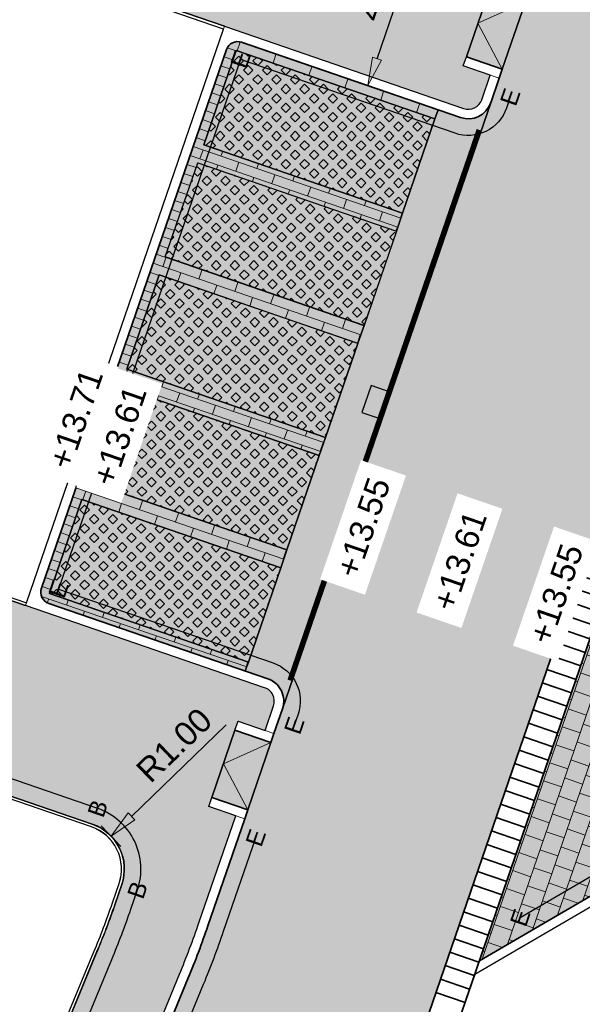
# Model space of a CAD drawing. Header units: metres. Extents: x 131295 to 132236, y 397710 to 398702.
# Tile 91 of 127: x 131616 to 131628, y 398319 to 398340. Entities that reach past the tile are written whole.
import ezdxf
from ezdxf.enums import TextEntityAlignment as Align

# ---------------------------------------------------------------- set-up
doc = ezdxf.new("R2010")
doc.units = ezdxf.units.M
doc.linetypes.add('AL-MATERIAALS', pattern=[2, 1, -1])
doc.linetypes.add('MA-1-3', pattern=[4, 1, -3])
doc.layers.get('Defpoints').update_dxf_attribs({"color": 128})
for name, color, linetype, lineweight, true_color in [('N-GR-arcering gras', 7, 'Continuous', 5, 0xecffb3), ("N-VH-arcering 'MAT' kleur 1 (heiderood)", 7, 'Continuous', 18, 0xd98c8c), ("N-VH-arcering 'MAT' kleur 5 (roodbruin)", 7, 'Continuous', 18, 0xc5a6a0)]:
    doc.layers.add(name, color=color, linetype=linetype, lineweight=lineweight, true_color=true_color)
for name, color, linetype, lineweight in [('N-IE-markering 1 - 3 streep 0.10', 255, 'MA-1-3', 18), ('N-KO-inritband 650x300x200 mm', 110, 'Continuous', 35), ('N-KO-inritperronband 180-200x250mm', 3, 'Continuous', 35), ('N-KO-opsluitband 60x200mm', 2, 'Continuous', 25), ('N-KO-opsluitband achterkant', 8, 'Continuous', 5), ('N-KO-tekst banden', 1, 'Continuous', 18), ('N-KO-trottoirband 180-200x250mm', 3, 'Continuous', 35), ('N-KO-trottoirband achterkant', 8, 'Continuous', 5), ('N-RI-straatkolk', 7, 'Continuous', 25), ('N-VH-afschotrichting', 250, 'Continuous', 18), ("N-VH-arcering 'MAT' grijs 254", 254, 'Continuous', 18), ('N-VH-arcering betontegels halfsteensverband', 8, 'Continuous', 5), ('N-VH-arcering grasbetontegels', 8, 'Continuous', 5), ('N-VH-arcering SBS WF halfsteensverband', 8, 'Continuous', 5), ('X-AL-maatvoering', 1, 'Continuous', 18), ('X-AL-materiaalscheiding', 1, 'AL-MATERIAALS', 18), ('X-AL-planhoogte', 190, 'Continuous', 25)]:
    doc.layers.add(name, color=color, linetype=linetype, lineweight=lineweight)
doc.layers.add('X-AL-contourlijnen', color=30, linetype='Continuous', plot=False)
doc.layers.add('X-AL-hulplijn bandenlijnnummers', color=30, linetype='Continuous', plot=False)
doc.styles.add('CS Annotative', font='arial.ttf')
doc.dimstyles.new('CS Annotative', dxfattribs={"dimtxt": 2.5, "dimasz": 3, "dimexe": 0.18, "dimexo": 0.0625, "dimgap": 1, "dimtad": 1, "dimzin": 0, "dimdsep": 46, "dimtxsty": 'CS Annotative', "dimblk": 'CS Dimensionpijl', "dimcen": 0, "dimse1": 1, "dimse2": 1, "dimclrd": 256, "dimclre": 256, "dimclrt": 2, "dimadec": 0, "dimazin": 0, "dimtm": 1e-09, "dimtfac": 1, "dimtofl": 0, "dimtmove": 1, "dimatfit": 3, "dimfxl": 1, "dimtfillclr": 256, "dimtolj": 1, "dimtzin": 0, "dimarcsym": 0})
pattern_1 = [(45, (84.86288169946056, 239.0923816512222), (-0.1979898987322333, 0.1979898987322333), [0.14, -0.14]), (135, (84.86288169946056, 239.0923816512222), (-0.1979898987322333, -0.1979898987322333), [0.14, -0.14]), (45, (84.76388769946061, 239.1913756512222), (-0.1979898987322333, 0.1979898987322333), [0.14, -0.14]), (135, (84.9618756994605, 239.1913756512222), (-0.1979898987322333, -0.1979898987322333), [0.14, -0.14])]

# ---------------------------------------------------------------- blocks, each defined once
blk = doc.blocks.new('*U128')
blk.add_lwpolyline([(-1.602494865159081, 2.178189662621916), (-2.6269807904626, -0.6414607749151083), (-0.5122429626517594, -1.409825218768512), (0.5122429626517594, 1.409825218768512)], close=True)
blk.add_solid([(-1.602494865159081, 2.178189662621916), (0.5122429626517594, 1.409825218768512), (-1.602494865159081, 2.178189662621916), (-2.6269807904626, -0.6414607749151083)])
blk = doc.blocks.new('CS Dimensionpijl')
h = blk.add_hatch(color=256)
h.dxf.hatch_style = 1
h.paths.add_polyline_path([(-1, -0.1666666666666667), (0, 0), (-1, 0.1666666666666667)])
at = {"flags": 128}
blk.add_lwpolyline([(0, 0.5), (0, -0.5)], dxfattribs=at)
blk.add_lwpolyline([(-1, -0.1666666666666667), (0, 0), (-1, 0.1666666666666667)], close=True, dxfattribs=at)
blk = doc.blocks.new('*D191')
at = {"layer": 'Defpoints', "color": 0, "transparency": 16777216}
for p in [(131617.6120249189, 398322.6969197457), (131616.8922674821, 398322.0026941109)]:
    blk.add_point(p, dxfattribs=at)
at = {"layer": 'X-AL-maatvoering', "lineweight": -2, "transparency": 16777216}
blk.add_line((131620.0416235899, 398325.0403337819), (131618.0438793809, 398323.1134551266), dxfattribs=at)
at = {"layer": 'X-AL-maatvoering', "lineweight": -2, "transparency": 16777216, "xscale": 0.6000000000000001, "yscale": 0.6000000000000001, "zscale": 0.6000000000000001, "rotation": 223.9655423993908}
blk.add_blockref('CS Dimensionpijl', (131617.6120249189, 398322.6969197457), dxfattribs=at)
at = {"layer": 'X-AL-maatvoering', "color": 2, "transparency": 16777216, "insert": (131618.9426071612, 398324.6128579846), "char_height": 0.5, "attachment_point": 5, "rotation": 43.96554239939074, "style": 'CS Annotative'}
blk.add_mtext('\\A1;R1.00', dxfattribs=at)
blk = doc.blocks.new('*D636')
at = {"layer": 'Defpoints', "color": 0, "transparency": 16777216}
for p in [(131623.7335975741, 398342.4920066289), (131624.3223009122, 398342.2896674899), (131622.4334372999, 398338.7092056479)]:
    blk.add_point(p, dxfattribs=at)
at = {"layer": 'X-AL-maatvoering', "lineweight": -2, "transparency": 16777216}
blk.add_line((131623.2171646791, 398339.074286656), (131624.1272768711, 398341.7222473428), dxfattribs=at)
at = {"layer": 'X-AL-maatvoering', "lineweight": -2, "transparency": 16777216, "xscale": 0.6000000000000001, "yscale": 0.6000000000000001, "zscale": 0.6000000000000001}
for p, rotation in [((131624.3223009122, 398342.2896674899), 71.03199745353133), ((131623.022140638, 398338.5068665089), 251.0319974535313)]:
    blk.add_blockref('CS Dimensionpijl', p, dxfattribs=dict(at, rotation=rotation))
at = {"layer": 'X-AL-maatvoering', "color": 2, "transparency": 16777216, "insert": (131623.2416562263, 398340.5462533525), "char_height": 0.5, "attachment_point": 5, "rotation": 71.03199745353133, "style": 'CS Annotative'}
blk.add_mtext('\\A1;4.00', dxfattribs=at)

msp = doc.modelspace()

# ---------------------------------------------------------------- hatches: boundary and pattern name
at = {"layer": 'N-GR-arcering gras'}
h = msp.add_hatch(color=256, dxfattribs=at)
h.dxf.hatch_style = 1
h.paths.add_polyline_path([(131624.439011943, 398337.8069530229), (131620.2499856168, 398339.2481186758), (131619.5668145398, 398337.2623499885), (131623.7558408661, 398335.8211843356)])
h = msp.add_hatch(color=256, dxfattribs=at)
h.dxf.hatch_style = 1
h.paths.add_polyline_path([(131622.9446381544, 398333.4564531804), (131618.755611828, 398334.8976188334), (131619.438782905, 398336.8833875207), (131623.6278092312, 398335.4422218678)])
h = msp.add_hatch(color=256, dxfattribs=at)
h.dxf.hatch_style = 1
h.paths.add_polyline_path([(131622.81451033, 398333.0782115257), (131618.6254840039, 398334.5193771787), (131617.9423129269, 398332.5336084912), (131622.1313392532, 398331.0924428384)])
h = msp.add_hatch(color=256, dxfattribs=at)
h.dxf.hatch_style = 1
h.paths.add_polyline_path([(131622.001211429, 398330.7142011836), (131617.8121851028, 398332.1553668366), (131617.1290140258, 398330.1695981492), (131621.3180403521, 398328.7284324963)])
h = msp.add_hatch(color=256, dxfattribs=at)
h.dxf.hatch_style = 1
h.paths.add_polyline_path([(131621.1886112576, 398328.3499505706), (131616.9995849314, 398329.7911162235), (131616.3164138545, 398327.8053475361), (131620.5054401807, 398326.3641818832)])
at = {"layer": "N-VH-arcering 'MAT' grijs 254"}
h = msp.add_hatch(color=256, dxfattribs=at)
h.dxf.hatch_style = 1
edge = h.paths.add_edge_path()
edge.add_line((131619.8561252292, 398359.8974519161), (131619.8558766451, 398359.8975373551))
edge.add_line((131619.8558766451, 398359.8975373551), (131621.0225637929, 398363.3032464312))
edge.add_line((131621.0225637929, 398363.3032464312), (131626.7798186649, 398380.2522337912))
edge.add_line((131626.7798186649, 398380.2522337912), (131627.957000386, 398383.7177809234))
edge.add_line((131627.957000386, 398383.7177809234), (131633.8754669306, 398401.1413650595))
edge.add_arc((131634.8223315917, 398400.8197327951), 0.9999999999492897, 70.9935067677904, 161.2383339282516, ccw=False)
edge.add_line((131635.148006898, 398401.7652144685), (131643.3379881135, 398398.9441395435))
edge.add_arc((131643.0123128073, 398397.9986578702), 0.9999999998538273, -18.968002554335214, 70.99350677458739, ccw=False)
edge.add_line((131643.9580130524, 398397.6736178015), (131642.9637126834, 398394.780712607))
edge.add_line((131642.9637126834, 398394.780712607), (131644.3822630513, 398394.2931525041))
edge.add_arc((131644.4797750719, 398394.5768625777), 0.2999999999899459, 251.0319974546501, 341.0319974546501)
edge.add_line((131644.7634851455, 398394.4793505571), (131645.7908390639, 398397.4684246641))
edge.add_arc((131641.2514778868, 398399.0286169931), 4.799999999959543, 341.0319974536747, 430.9951092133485)
edge.add_line((131642.8145924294, 398403.5669727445), (131633.5364040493, 398406.7625951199))
edge.add_line((131633.5364040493, 398406.7625951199), (131632.5232284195, 398403.6896577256))
edge.add_line((131632.5232284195, 398403.6896577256), (131615.90815768, 398354.7759601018))
edge.add_line((131615.90815768, 398354.7759601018), (131603.209008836, 398318.3928728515))
edge.add_line((131603.209008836, 398318.3928728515), (131602.1260561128, 398315.3745583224))
edge.add_line((131602.1260561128, 398315.3745583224), (131611.0783100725, 398312.2800682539))
edge.add_arc((131612.646464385, 398316.8166850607), 4.799999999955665, 250.931471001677, 337.6709640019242)
edge.add_line((131617.0865474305, 398314.9930451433), (131619.0552392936, 398319.7862914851))
edge.add_arc((131600.7398967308, 398327.3088061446), 19.79999999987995, 337.6709640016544, 341.0319974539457)
edge.add_line((131619.4647615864, 398320.8730127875), (131620.2392119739, 398323.1262670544))
edge.add_line((131620.2392119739, 398323.1262670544), (131619.6717918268, 398323.3212910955))
edge.add_line((131619.6717918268, 398323.3212910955), (131619.7367998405, 398323.5104311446))
edge.add_line((131619.7367998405, 398323.5104311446), (131620.2243599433, 398324.9289815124))
edge.add_line((131620.2243599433, 398324.9289815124), (131620.289367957, 398325.1181215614))
edge.add_line((131620.289367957, 398325.1181215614), (131620.8567879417, 398324.9230975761))
edge.add_line((131620.8567879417, 398324.9230975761), (131621.0355601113, 398325.4432325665))
edge.add_arc((131620.7518500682, 398325.5407446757), 0.3000000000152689, 341.0319795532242, 431.0319974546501)
edge.add_line((131620.8493620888, 398325.8244547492), (131615.808779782, 398327.5569183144))
edge.add_line((131615.808779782, 398327.5569183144), (131609.4006315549, 398329.759418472))
edge.add_line((131609.4006315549, 398329.759418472), (131613.6517813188, 398341.9389711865))
edge.add_line((131613.6517813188, 398341.9389711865), (131614.8579768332, 398345.394723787))
edge.add_line((131614.8579768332, 398345.394723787), (131619.8561252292, 398359.8974519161))
edge = h.paths.add_edge_path(flags=16)
edge.add_line((131608.1134335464, 398326.0774237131), (131617.2173075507, 398322.9483943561))
edge.add_arc((131616.8922674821, 398322.0026941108), 1.000000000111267, -18.9680025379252, 71.03199745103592, ccw=False)
edge.add_line((131617.8379677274, 398321.6776540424), (131617.6976444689, 398321.2693851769))
edge.add_arc((131606.6577474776, 398324.9604378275), 11.64058397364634, 336.16956927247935, 341.51328063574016, ccw=False)
edge.add_line((131617.3059159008, 398320.2572788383), (131615.4160485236, 398315.6698253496))
edge.add_arc((131612.6442358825, 398316.8174553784), 3.000000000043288, 250.931471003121, 337.50868758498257, ccw=False)
edge.add_line((131611.6641394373, 398313.982069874), (131605.6682011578, 398316.0546620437))
edge.add_arc((131605.994899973, 398316.9997905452), 1.000000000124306, 160.7050349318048, 250.9314709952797, ccw=False)
edge.add_line((131605.0510699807, 398317.3302219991), (131608.1134335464, 398326.0774237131))
h = msp.add_hatch(color=256, dxfattribs=at)
h.dxf.hatch_style = 1
edge = h.paths.add_edge_path()
edge.add_line((131625.5875210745, 398340.5330355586), (131625.6525290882, 398340.7221756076))
edge.add_line((131625.6525290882, 398340.7221756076), (131626.2199492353, 398340.5271515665))
edge.add_line((131626.2199492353, 398340.5271515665), (131626.398721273, 398341.0472867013))
edge.add_arc((131626.1150111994, 398341.1447987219), 0.2999999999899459, 341.0319974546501, 431.0319974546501)
edge.add_line((131626.21252322, 398341.4285087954), (131621.1719409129, 398343.1609723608))
edge.add_line((131621.1719409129, 398343.1609723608), (131614.8381486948, 398345.3379161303))
edge.add_line((131614.8381486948, 398345.3379161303), (131613.6517813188, 398341.9389711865))
edge.add_line((131613.6517813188, 398341.9389711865), (131620.0017966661, 398339.7564514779))
edge.add_line((131620.0017966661, 398339.7564514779), (131625.0423789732, 398338.0239879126))
edge.add_arc((131625.1398909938, 398338.3076979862), 0.2999999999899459, 251.0319974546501, 341.0319974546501)
edge.add_line((131625.4236010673, 398338.2101859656), (131625.602373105, 398338.7303211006))
edge.add_line((131625.602373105, 398338.7303211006), (131625.0349529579, 398338.9253451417))
edge.add_line((131625.0349529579, 398338.9253451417), (131625.0999609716, 398339.1144851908))
edge.add_line((131625.0999609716, 398339.1144851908), (131625.5875210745, 398340.5330355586))
h = msp.add_hatch(color=256, dxfattribs=at)
h.dxf.hatch_style = 1
h.paths.add_polyline_path([(131626.3440812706, 398340.2730035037), (131625.5875210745, 398340.5330355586), (131625.0999609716, 398339.1144851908), (131625.8565211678, 398338.8544531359)])
h = msp.add_hatch(color=256, dxfattribs=at)
h.dxf.hatch_style = 1
edge = h.paths.add_edge_path()
edge.add_line((131635.9782942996, 398326.2513743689), (131637.645029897, 398332.4311608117))
edge.add_line((131637.645029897, 398332.4311608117), (131631.525639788, 398328.8648497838))
edge.add_arc((131631.0221199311, 398329.7288334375), 1.000000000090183, 251.0319974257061, 300.23314636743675, ccw=False)
edge.add_line((131630.6970798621, 398328.7831331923), (131628.6153098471, 398329.4986439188))
edge.add_line((131628.6153098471, 398329.4986439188), (131625.3753843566, 398320.0721189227))
edge.add_line((131625.3753843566, 398320.0721189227), (131635.9782942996, 398326.2513743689))
h = msp.add_hatch(color=256, dxfattribs=at)
h.dxf.hatch_style = 1
h.paths.add_polyline_path([(131620.9809199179, 398324.6689495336), (131620.2243599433, 398324.9289815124), (131619.7367998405, 398323.5104311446), (131620.4933600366, 398323.2503990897)])
at = {"layer": "N-VH-arcering 'MAT' kleur 1 (heiderood)"}
h = msp.add_hatch(color=256, dxfattribs=at)
h.dxf.hatch_style = 1
edge = h.paths.add_edge_path()
edge.add_line((131644.7197422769, 398378.3540535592), (131650.347183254, 398394.7270267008))
edge.add_line((131650.347183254, 398394.7270267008), (131645.6186820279, 398396.3522270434))
edge.add_line((131645.6186820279, 398396.3522270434), (131644.9526251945, 398394.4143425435))
edge.add_line((131644.9526251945, 398394.4143425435), (131639.7519840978, 398379.2831386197))
edge.add_line((131639.7519840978, 398379.2831386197), (131639.5732120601, 398378.7630034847))
edge.add_line((131639.5732120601, 398378.7630034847), (131639.5082040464, 398378.5738634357))
edge.add_line((131639.5082040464, 398378.5738634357), (131639.0206439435, 398377.1553130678))
edge.add_line((131639.0206439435, 398377.1553130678), (131638.9556359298, 398376.9661730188))
edge.add_line((131638.9556359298, 398376.9661730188), (131638.7768638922, 398376.446037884))
edge.add_line((131638.7768638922, 398376.446037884), (131632.7636226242, 398358.9505833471))
edge.add_line((131632.7636226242, 398358.9505833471), (131632.5848505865, 398358.4304482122))
edge.add_line((131632.5848505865, 398358.4304482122), (131632.5198425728, 398358.2413081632))
edge.add_line((131632.5198425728, 398358.2413081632), (131632.03228247, 398356.8227577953))
edge.add_line((131632.03228247, 398356.8227577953), (131631.9672744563, 398356.6336177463))
edge.add_line((131631.9672744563, 398356.6336177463), (131631.7885024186, 398356.1134826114))
edge.add_line((131631.7885024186, 398356.1134826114), (131626.587861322, 398340.9822786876))
edge.add_line((131626.587861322, 398340.9822786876), (131626.4090892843, 398340.4621435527))
edge.add_line((131626.4090892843, 398340.4621435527), (131626.3440812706, 398340.2730035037))
edge.add_line((131626.3440812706, 398340.2730035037), (131625.8565211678, 398338.8544531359))
edge.add_line((131625.8565211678, 398338.8544531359), (131625.7915131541, 398338.6653130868))
edge.add_line((131625.7915131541, 398338.6653130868), (131625.6127411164, 398338.145177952))
edge.add_line((131625.6127411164, 398338.145177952), (131621.2247001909, 398325.3782246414))
edge.add_line((131621.2247001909, 398325.3782246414), (131621.0459279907, 398324.8580895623))
edge.add_line((131621.0459279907, 398324.8580895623), (131620.9809199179, 398324.6689495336))
edge.add_line((131620.9809199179, 398324.6689495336), (131620.4933600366, 398323.2503990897))
edge.add_line((131620.4933600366, 398323.2503990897), (131620.4283520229, 398323.0612590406))
edge.add_line((131620.4283520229, 398323.0612590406), (131619.6539016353, 398320.8080047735))
edge.add_arc((131600.7398967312, 398327.3088061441), 19.99999999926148, 337.67096400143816, 341.03199745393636, ccw=False)
edge.add_line((131619.2402427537, 398319.7103064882), (131617.9754396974, 398316.6308440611))
edge.add_line((131617.9754396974, 398316.6308440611), (131622.6005262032, 398314.7312191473))
edge.add_line((131622.6005262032, 398314.7312191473), (131623.9210622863, 398317.9463768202))
edge.add_arc((131605.4207162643, 398325.5448764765), 19.99999999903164, 337.670963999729, 338.7005252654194)
edge.add_line((131624.0546074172, 398318.2800226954), (131624.0700453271, 398318.2740038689))
edge.add_line((131624.0700453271, 398318.2740038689), (131628.0656127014, 398329.8990600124))
edge.add_line((131628.0656127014, 398329.8990600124), (131641.0142854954, 398367.5730707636))
edge.add_line((131641.0142854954, 398367.5730707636), (131644.7197422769, 398378.3540535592))
at = {"layer": "N-VH-arcering 'MAT' kleur 5 (roodbruin)"}
h = msp.add_hatch(color=256, dxfattribs=at)
h.dxf.hatch_style = 1
edge = h.paths.add_edge_path()
edge.add_line((131619.5668145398, 398337.2623499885), (131620.2499856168, 398339.2481186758))
edge.add_line((131620.2499856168, 398339.2481186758), (131624.4390680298, 398337.8069337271))
edge.add_line((131624.4390680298, 398337.8069337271), (131624.5045208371, 398337.9973678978))
edge.add_line((131624.5045208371, 398337.9973678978), (131620.3623537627, 398339.4210433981))
edge.add_arc((131620.2810937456, 398339.1846183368), 0.2499999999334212, 71.03199745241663, 161.0319974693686)
edge.add_line((131620.0446686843, 398339.2658783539), (131616.1441878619, 398327.9174754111))
edge.add_arc((131616.3806129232, 398327.836215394), 0.2499999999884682, 161.0319974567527, 251.0319974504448)
edge.add_line((131616.2993529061, 398327.5997903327), (131620.4415199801, 398326.1761148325))
edge.add_line((131620.4415199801, 398326.1761148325), (131620.5060831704, 398326.3639606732))
edge.add_line((131620.5060831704, 398326.3639606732), (131616.3164138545, 398327.8053475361))
edge.add_line((131616.3164138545, 398327.8053475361), (131616.9995849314, 398329.7911162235))
edge.add_line((131616.9995849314, 398329.7911162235), (131621.1886673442, 398328.3499312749))
edge.add_line((131621.1886673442, 398328.3499312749), (131621.3186833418, 398328.7282112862))
edge.add_line((131621.3186833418, 398328.7282112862), (131617.1290140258, 398330.1695981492))
edge.add_line((131617.1290140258, 398330.1695981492), (131617.8121851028, 398332.1553668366))
edge.add_line((131617.8121851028, 398332.1553668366), (131622.0012675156, 398330.714181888))
edge.add_line((131622.0012675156, 398330.714181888), (131622.1312835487, 398331.0924620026))
edge.add_line((131622.1312835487, 398331.0924620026), (131617.9423129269, 398332.5336084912))
edge.add_line((131617.9423129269, 398332.5336084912), (131618.6254840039, 398334.5193771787))
edge.add_line((131618.6254840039, 398334.5193771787), (131622.8138677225, 398333.0784326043))
edge.add_line((131622.8138677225, 398333.0784326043), (131622.9438837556, 398333.4567127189))
edge.add_line((131622.9438837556, 398333.4567127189), (131618.755611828, 398334.8976188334))
edge.add_line((131618.755611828, 398334.8976188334), (131619.438782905, 398336.8833875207))
edge.add_line((131619.438782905, 398336.8833875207), (131623.6264679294, 398335.4426833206))
edge.add_line((131623.6264679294, 398335.4426833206), (131623.756483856, 398335.8209631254))
edge.add_line((131623.756483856, 398335.8209631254), (131619.5668145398, 398337.2623499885))
h = msp.add_hatch(color=256, dxfattribs=at)
h.dxf.hatch_style = 1
edge = h.paths.add_edge_path()
edge.add_arc((131625.1398909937, 398338.3076979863), 0.5000000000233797, 251.0319974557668, 341.0319974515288, ccw=False)
edge.add_line((131624.9773709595, 398337.8348478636), (131624.5045208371, 398337.9973678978))
edge.add_line((131624.5045208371, 398337.9973678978), (131624.4390680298, 398337.8069337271))
edge.add_line((131624.4390680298, 398337.8069337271), (131623.7558408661, 398335.8211843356))
edge.add_line((131623.7558408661, 398335.8211843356), (131623.756483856, 398335.8209631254))
edge.add_line((131623.756483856, 398335.8209631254), (131623.6264679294, 398335.4426833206))
edge.add_line((131623.6264679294, 398335.4426833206), (131623.6278092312, 398335.4422218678))
edge.add_line((131623.6278092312, 398335.4422218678), (131622.9446381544, 398333.4564531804))
edge.add_line((131622.9446381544, 398333.4564531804), (131622.8138677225, 398333.0784326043))
edge.add_line((131622.8138677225, 398333.0784326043), (131622.81451033, 398333.0782115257))
edge.add_line((131622.81451033, 398333.0782115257), (131622.1313392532, 398331.0924428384))
edge.add_line((131622.1313392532, 398331.0924428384), (131622.0012675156, 398330.714181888))
edge.add_line((131622.0012675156, 398330.714181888), (131621.3180403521, 398328.7284324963))
edge.add_line((131621.3180403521, 398328.7284324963), (131621.3186833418, 398328.7282112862))
edge.add_line((131621.3186833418, 398328.7282112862), (131621.1886673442, 398328.3499312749))
edge.add_line((131621.1886673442, 398328.3499312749), (131620.5054401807, 398326.3641818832))
edge.add_line((131620.5054401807, 398326.3641818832), (131620.5060831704, 398326.3639606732))
edge.add_line((131620.5060831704, 398326.3639606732), (131620.4415199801, 398326.1761148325))
edge.add_line((131620.4415199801, 398326.1761148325), (131620.9143701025, 398326.0135947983))
edge.add_arc((131620.7518500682, 398325.5407446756), 0.5000000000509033, -18.96800254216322, 71.03199745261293, ccw=False)
edge.add_line((131621.2247001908, 398325.3782246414), (131625.6127411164, 398338.145177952))
at = {"layer": 'N-VH-arcering betontegels halfsteensverband'}
h = msp.add_hatch(dxfattribs=at)
h.set_pattern_fill('CS-TEGEL HALFSTV', color=256, scale=6.67, angle=90.0132228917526)
h.set_pattern_definition([(161.0319974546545, (26375.62930064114, 79453.50666762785), (-0.4435097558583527, -0.05915358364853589), [0.4002, -0.4002]), (251.0319974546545, (26375.62930064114, 79453.50666762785), (0.3784692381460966, -0.1300810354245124), [])])
edge = h.paths.add_edge_path()
edge.add_line((131635.9782942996, 398326.2513743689), (131637.645029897, 398332.4311608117))
edge.add_line((131637.645029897, 398332.4311608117), (131631.525639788, 398328.8648497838))
edge.add_arc((131631.0221199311, 398329.7288334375), 1.000000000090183, 251.0319974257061, 300.23314636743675, ccw=False)
edge.add_line((131630.6970798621, 398328.7831331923), (131628.6153098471, 398329.4986439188))
edge.add_line((131628.6153098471, 398329.4986439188), (131625.3753843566, 398320.0721189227))
edge.add_line((131625.3753843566, 398320.0721189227), (131635.9782942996, 398326.2513743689))
at = {"layer": 'N-VH-arcering grasbetontegels'}
h = msp.add_hatch(dxfattribs=at)
h.set_pattern_fill('CS-GRASBETONSTEEN', color=256)
h.set_pattern_definition([(45, (87.30068221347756, 246.1851334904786), (-0.1979898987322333, 0.1979898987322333), [0.14, -0.14]), (135, (87.30068221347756, 246.1851334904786), (-0.1979898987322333, -0.1979898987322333), [0.14, -0.14]), (45, (87.20168821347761, 246.2841274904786), (-0.1979898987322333, 0.1979898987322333), [0.14, -0.14]), (135, (87.3996762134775, 246.2841274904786), (-0.1979898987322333, -0.1979898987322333), [0.14, -0.14])])
h.paths.add_polyline_path([(131624.439011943, 398337.8069530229), (131620.2499856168, 398339.2481186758), (131619.5668145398, 398337.2623499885), (131623.7558408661, 398335.8211843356)])
h = msp.add_hatch(dxfattribs=at)
h.set_pattern_fill('CS-GRASBETONSTEEN', color=256)
h.set_pattern_definition([(45, (84.04958279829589, 236.7283713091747), (-0.1979898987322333, 0.1979898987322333), [0.14, -0.14]), (135, (84.04958279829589, 236.7283713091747), (-0.1979898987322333, -0.1979898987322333), [0.14, -0.14]), (45, (83.95058879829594, 236.8273653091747), (-0.1979898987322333, 0.1979898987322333), [0.14, -0.14]), (135, (84.14857679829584, 236.8273653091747), (-0.1979898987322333, -0.1979898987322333), [0.14, -0.14])])
h.paths.add_polyline_path([(131622.9446381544, 398333.4564531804), (131618.755611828, 398334.8976188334), (131619.438782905, 398336.8833875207), (131623.6278092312, 398335.4422218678)])
h = msp.add_hatch(dxfattribs=at)
h.set_pattern_fill('CS-GRASBETONSTEEN', color=256)
h.set_pattern_definition(pattern_1)
h.paths.add_polyline_path([(131622.81451033, 398333.0782115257), (131618.6254840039, 398334.5193771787), (131617.9423129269, 398332.5336084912), (131622.1313392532, 398331.0924428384)])
h = msp.add_hatch(dxfattribs=at)
h.set_pattern_fill('CS-GRASBETONSTEEN', color=256)
h.set_pattern_definition(pattern_1)
h.paths.add_polyline_path([(131622.001211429, 398330.7142011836), (131617.8121851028, 398332.1553668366), (131617.1290140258, 398330.1695981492), (131621.3180403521, 398328.7284324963)])
h = msp.add_hatch(dxfattribs=at)
h.set_pattern_fill('CS-GRASBETONSTEEN', color=256)
h.set_pattern_definition([(45, (84.05028152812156, 236.7281310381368), (-0.1979898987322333, 0.1979898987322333), [0.14, -0.14]), (135, (84.05028152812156, 236.7281310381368), (-0.1979898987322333, -0.1979898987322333), [0.14, -0.14]), (45, (83.95128752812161, 236.8271250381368), (-0.1979898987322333, 0.1979898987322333), [0.14, -0.14]), (135, (84.1492755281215, 236.8271250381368), (-0.1979898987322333, -0.1979898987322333), [0.14, -0.14])])
h.paths.add_polyline_path([(131621.1886112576, 398328.3499505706), (131616.9995849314, 398329.7911162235), (131616.3164138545, 398327.8053475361), (131620.5054401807, 398326.3641818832)])
at = {"layer": 'N-VH-arcering SBS WF halfsteensverband'}
h = msp.add_hatch(dxfattribs=at)
h.set_pattern_fill('CS-WF HALFSTV', color=256, scale=20, angle=179.9962888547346)
h.set_pattern_definition([(341.0150634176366, (26375.62930064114, 79453.50666762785), (0.06506391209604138, 0.1891208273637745), []), (251.0150634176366, (26375.62930064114, 79453.50666762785), (0.3131777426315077, -0.3192486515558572), [0.2, -0.2])])
edge = h.paths.add_edge_path()
edge.add_line((131619.5668145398, 398337.2623499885), (131620.2499856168, 398339.2481186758))
edge.add_line((131620.2499856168, 398339.2481186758), (131624.4390680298, 398337.8069337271))
edge.add_line((131624.4390680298, 398337.8069337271), (131624.5045208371, 398337.9973678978))
edge.add_line((131624.5045208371, 398337.9973678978), (131620.3623537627, 398339.4210433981))
edge.add_arc((131620.2810937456, 398339.1846183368), 0.2499999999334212, 71.03199745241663, 161.0319974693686)
edge.add_line((131620.0446686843, 398339.2658783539), (131616.1441878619, 398327.9174754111))
edge.add_arc((131616.3806129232, 398327.836215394), 0.2499999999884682, 161.0319974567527, 251.0319974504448)
edge.add_line((131616.2993529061, 398327.5997903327), (131620.4415199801, 398326.1761148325))
edge.add_line((131620.4415199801, 398326.1761148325), (131620.5060831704, 398326.3639606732))
edge.add_line((131620.5060831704, 398326.3639606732), (131616.3164138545, 398327.8053475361))
edge.add_line((131616.3164138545, 398327.8053475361), (131616.9995849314, 398329.7911162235))
edge.add_line((131616.9995849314, 398329.7911162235), (131621.1886673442, 398328.3499312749))
edge.add_line((131621.1886673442, 398328.3499312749), (131621.3186833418, 398328.7282112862))
edge.add_line((131621.3186833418, 398328.7282112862), (131617.1290140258, 398330.1695981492))
edge.add_line((131617.1290140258, 398330.1695981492), (131617.8121851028, 398332.1553668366))
edge.add_line((131617.8121851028, 398332.1553668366), (131622.0012675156, 398330.714181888))
edge.add_line((131622.0012675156, 398330.714181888), (131622.1312835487, 398331.0924620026))
edge.add_line((131622.1312835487, 398331.0924620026), (131617.9423129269, 398332.5336084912))
edge.add_line((131617.9423129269, 398332.5336084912), (131618.6254840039, 398334.5193771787))
edge.add_line((131618.6254840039, 398334.5193771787), (131622.8138677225, 398333.0784326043))
edge.add_line((131622.8138677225, 398333.0784326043), (131622.9438837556, 398333.4567127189))
edge.add_line((131622.9438837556, 398333.4567127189), (131618.755611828, 398334.8976188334))
edge.add_line((131618.755611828, 398334.8976188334), (131619.438782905, 398336.8833875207))
edge.add_line((131619.438782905, 398336.8833875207), (131623.6264679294, 398335.4426833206))
edge.add_line((131623.6264679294, 398335.4426833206), (131623.756483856, 398335.8209631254))
edge.add_line((131623.756483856, 398335.8209631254), (131619.5668145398, 398337.2623499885))

# ---------------------------------------------------------------- linework, layer by layer
at = {"layer": 'N-IE-markering 1 - 3 streep 0.10', "const_width": 0.1, "flags": 128}
msp.add_lwpolyline([(131625.3645992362, 398337.5770392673), (131621.3782720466, 398325.9788673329)], dxfattribs=at)
at = {"layer": 'N-KO-inritband 650x300x200 mm', "flags": 128}
for points in [[(131628.0656127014, 398329.8990600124), (131624.0676198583, 398318.266946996)], [(131628.6803178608, 398329.6877839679), (131624.6823250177, 398318.0556709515)], [(131627.480540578, 398328.196799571), (131628.0952457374, 398327.9855235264)], [(131627.3830285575, 398327.9130894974), (131627.9977337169, 398327.7018134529)], [(131627.2855165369, 398327.6293794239), (131627.9002216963, 398327.4181033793)], [(131627.1880045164, 398327.3456693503), (131627.8027096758, 398327.1343933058)], [(131627.0904924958, 398327.0619592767), (131627.7051976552, 398326.8506832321)], [(131626.9929804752, 398326.7782492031), (131627.6076856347, 398326.5669731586)], [(131626.8954684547, 398326.4945391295), (131627.5101736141, 398326.283263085)], [(131626.7979564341, 398326.210829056), (131627.4126615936, 398325.9995530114)], [(131626.7004444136, 398325.9271189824), (131627.315149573, 398325.7158429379)], [(131626.602932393, 398325.6434089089), (131627.2176375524, 398325.4321328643)], [(131626.5054203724, 398325.3596988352), (131627.1201255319, 398325.1484227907)], [(131626.4079083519, 398325.0759887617), (131627.0226135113, 398324.8647127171)], [(131626.3103963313, 398324.7922786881), (131626.9251014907, 398324.5810026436)], [(131626.2128843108, 398324.5085686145), (131626.8275894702, 398324.29729257)], [(131626.1153722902, 398324.224858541), (131626.7300774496, 398324.0135824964)], [(131626.0178602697, 398323.9411484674), (131626.6325654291, 398323.7298724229)], [(131625.9203482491, 398323.6574383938), (131626.5350534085, 398323.4461623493)], [(131625.8228362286, 398323.3737283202), (131626.437541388, 398323.1624522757)], [(131625.725324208, 398323.0900182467), (131626.3400293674, 398322.8787422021)], [(131625.6278121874, 398322.8063081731), (131626.2425173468, 398322.5950321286)], [(131625.5303001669, 398322.5225980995), (131626.1450053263, 398322.311322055)], [(131625.4327881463, 398322.238888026), (131626.0474933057, 398322.0276119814)], [(131625.3352761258, 398321.9551779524), (131625.9499812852, 398321.7439019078)], [(131625.2377641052, 398321.6714678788), (131625.8524692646, 398321.4601918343)], [(131625.1402520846, 398321.3877578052), (131625.7549572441, 398321.1764817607)], [(131625.0427400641, 398321.1040477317), (131625.6574452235, 398320.8927716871)], [(131624.9452280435, 398320.8203376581), (131625.559933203, 398320.6090616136)], [(131624.847716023, 398320.5366275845), (131625.4624211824, 398320.32535154)], [(131624.7502040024, 398320.2529175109), (131625.3649091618, 398320.0416414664)], [(131624.6526919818, 398319.9692074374), (131625.2673971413, 398319.7579313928)], [(131624.5551799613, 398319.6854973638), (131625.1698851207, 398319.4742213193)], [(131624.4576679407, 398319.4017872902), (131625.0723731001, 398319.1905112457)]]:
    msp.add_lwpolyline(points, dxfattribs=at)
at = {"layer": 'N-KO-inritperronband 180-200x250mm', "flags": 128}
for points in [[(131625.0999609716, 398339.1144851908), (131625.8565211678, 398338.8544531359), (131625.7915131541, 398338.6653130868)], [(131621.0459279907, 398324.8580895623), (131620.9809199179, 398324.6689495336), (131620.2243599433, 398324.9289815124)]]:
    msp.add_lwpolyline(points, dxfattribs=at)
at = {"layer": 'N-KO-inritperronband 180-200x250mm'}
msp.add_lwpolyline([(131620.4283520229, 398323.0612590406), (131620.4933600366, 398323.2503990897), (131619.7367998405, 398323.5104311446)], dxfattribs=at)
at = {"layer": 'N-KO-opsluitband 60x200mm', "flags": 128}
msp.add_lwpolyline([(131620.0017966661, 398339.7564514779), (131613.6517813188, 398341.9389711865), (131609.4006315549, 398329.759418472), (131615.808779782, 398327.5569183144)], dxfattribs=at)
msp.add_lwpolyline([(131608.1134335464, 398326.0774237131), (131605.0510699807, 398317.3302219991, 0.4153715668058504), (131605.6682011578, 398316.0546620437), (131611.6641394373, 398313.982069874, 0.3968227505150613), (131615.4160485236, 398315.6698253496), (131617.3059159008, 398320.2343262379, 0.01537455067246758), (131617.6976444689, 398321.2693851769), (131617.8379677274, 398321.6776540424, 0.4142135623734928), (131617.2173075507, 398322.9483943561)], format="xyb", close=True, dxfattribs=at)
at = {"layer": 'N-KO-opsluitband achterkant', "flags": 128}
msp.add_lwpolyline([(131619.982294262, 398339.6997094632), (131613.6887511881, 398341.8628194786), (131609.4771470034, 398329.7965649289), (131615.8282821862, 398327.6136603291)], dxfattribs=at)
msp.add_lwpolyline([(131608.1503502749, 398326.0012902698), (131605.1076997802, 398317.3103961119, 0.415371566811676), (131605.6878030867, 398316.1113697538), (131611.6837413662, 398314.0387775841, 0.3968227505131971), (131615.3606122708, 398315.6927779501), (131617.250479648, 398320.2572788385, 0.01537455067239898), (131617.6409024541, 398321.2888875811), (131617.7812257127, 398321.6971564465, 0.4142135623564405), (131617.1978051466, 398322.8916523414)], format="xyb", close=True, dxfattribs=at)
at = {"layer": 'N-KO-trottoirband 180-200x250mm', "flags": 128}
msp.add_lwpolyline([(131625.7915131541, 398338.6653130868), (131625.6127411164, 398338.145177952, -0.4142135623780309), (131624.9773709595, 398337.8348478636), (131620.3623537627, 398339.4210433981, 0.4142135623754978), (131620.0446686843, 398339.2658783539), (131616.1441878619, 398327.9174754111, 0.4142135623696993), (131616.2993529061, 398327.5997903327), (131620.9143701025, 398326.0135947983, -0.414213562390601), (131621.2247001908, 398325.3782246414), (131621.0459279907, 398324.8580895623)], format="xyb", dxfattribs=at)
at = {"layer": 'N-KO-trottoirband 180-200x250mm'}
msp.add_lwpolyline([(131635.9782942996, 398326.2513743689), (131625.3753843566, 398320.0721189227)], dxfattribs=at)
msp.add_lwpolyline([(131602.061047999, 398315.1854179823), (131611.0129703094, 398312.0910425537, 0.3976425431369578), (131617.2715508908, 398314.9170601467), (131619.2402427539, 398319.7103064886, 0.01466632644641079), (131619.6539016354, 398320.8080047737), (131620.4283520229, 398323.0612590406)], format="xyb", dxfattribs=at)
at = {"layer": 'N-KO-trottoirband achterkant'}
for points in [[(131625.602373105, 398338.7303211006), (131625.4236010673, 398338.2101859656, -0.4142135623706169), (131625.0423789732, 398338.0239879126), (131620.0017966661, 398339.7564514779), (131615.808779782, 398327.5569183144), (131620.8493620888, 398325.8244547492, -0.4142135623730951), (131621.0355601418, 398325.4432326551), (131620.8567879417, 398324.9230975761)], [(131602.061047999, 398315.1854179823), (131602.1260561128, 398315.3745583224), (131611.0783100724, 398312.280068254, 0.3976425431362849), (131617.0865474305, 398314.9930451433), (131619.0552392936, 398319.7862914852, 0.01466632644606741), (131619.4647615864, 398320.8730127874), (131620.2392119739, 398323.1262670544)]]:
    msp.add_lwpolyline(points, format="xyb", dxfattribs=at)
for points in [[(131625.0999609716, 398339.1144851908), (131625.0349529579, 398338.9253451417), (131625.7915131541, 398338.6653130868)], [(131635.9439304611, 398325.9998616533), (131625.2758932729, 398319.7826507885), (131625.3753843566, 398320.0721189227)], [(131621.0459279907, 398324.8580895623), (131620.289367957, 398325.1181215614), (131620.2243599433, 398324.9289815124)], [(131620.4283520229, 398323.0612590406), (131619.6717918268, 398323.3212910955), (131619.7367998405, 398323.5104311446)]]:
    msp.add_lwpolyline(points, dxfattribs=at)
at = {"layer": 'N-VH-afschotrichting', "flags": 128}
for points in [[(131626.3440812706, 398340.2730035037), (131625.343741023, 398339.8237603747), (131625.8565211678, 398338.8544531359)], [(131620.9809199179, 398324.6689495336), (131619.9805798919, 398324.2197063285), (131620.4933600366, 398323.2503990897)]]:
    msp.add_lwpolyline(points, dxfattribs=at)
at = {"layer": 'X-AL-contourlijnen', "flags": 128}
msp.add_lwpolyline([(131624.0700453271, 398318.2740038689), (131628.0656127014, 398329.8990600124), (131641.0142854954, 398367.5730707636), (131644.7197422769, 398378.3540535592), (131650.347183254, 398394.7270267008)], dxfattribs=at)
for points in [[(131617.0865474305, 398314.9930451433), (131619.0552392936, 398319.7862914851, 0.01466632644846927), (131619.4647615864, 398320.8730127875), (131620.2392119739, 398323.1262670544), (131619.6717918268, 398323.3212910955), (131619.7367998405, 398323.5104311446), (131620.2243599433, 398324.9289815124), (131620.289367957, 398325.1181215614), (131620.8567879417, 398324.9230975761), (131621.0355601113, 398325.4432325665, 0.4142136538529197), (131620.8493620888, 398325.8244547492), (131615.808779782, 398327.5569183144), (131609.4006315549, 398329.759418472), (131613.6517813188, 398341.9389711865), (131614.8579768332, 398345.394723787), (131619.8561252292, 398359.8974519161), (131619.8558766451, 398359.8975373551), (131621.0225637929, 398363.3032464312), (131626.7798186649, 398380.2522337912)], [(131632.7636226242, 398358.9505833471), (131632.5848505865, 398358.4304482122), (131632.5198425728, 398358.2413081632), (131632.03228247, 398356.8227577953), (131631.9672744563, 398356.6336177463), (131631.7885024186, 398356.1134826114), (131626.587861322, 398340.9822786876), (131626.4090892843, 398340.4621435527), (131626.3440812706, 398340.2730035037), (131625.8565211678, 398338.8544531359), (131625.7915131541, 398338.6653130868), (131625.6127411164, 398338.145177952), (131621.2247001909, 398325.3782246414), (131621.0459279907, 398324.8580895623), (131620.9809199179, 398324.6689495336), (131620.4933600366, 398323.2503990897), (131620.4283520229, 398323.0612590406), (131619.6539016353, 398320.8080047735, -0.01466632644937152), (131619.2402427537, 398319.7103064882), (131617.9754396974, 398316.6308440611)]]:
    msp.add_lwpolyline(points, format="xyb", dxfattribs=at)
for points in [[(131625.5875210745, 398340.5330355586), (131625.6525290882, 398340.7221756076), (131626.2199492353, 398340.5271515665), (131626.398721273, 398341.0472867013, 0.4142135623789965), (131626.21252322, 398341.4285087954), (131621.1719409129, 398343.1609723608), (131614.8381486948, 398345.3379161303), (131613.6517813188, 398341.9389711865), (131620.0017966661, 398339.7564514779), (131625.0423789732, 398338.0239879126, 0.4142135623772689), (131625.4236010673, 398338.2101859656), (131625.602373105, 398338.7303211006), (131625.0349529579, 398338.9253451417), (131625.0999609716, 398339.1144851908)], [(131619.5668145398, 398337.2623499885), (131620.2499856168, 398339.2481186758), (131624.4390680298, 398337.8069337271), (131624.5045208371, 398337.9973678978), (131620.3623537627, 398339.4210433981, 0.4142135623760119), (131620.0446686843, 398339.2658783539), (131616.1441878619, 398327.9174754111, 0.4142135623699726), (131616.2993529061, 398327.5997903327), (131620.4415199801, 398326.1761148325), (131620.5060831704, 398326.3639606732), (131616.3164138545, 398327.8053475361), (131616.9995849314, 398329.7911162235), (131621.1886673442, 398328.3499312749), (131621.3186833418, 398328.7282112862), (131617.1290140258, 398330.1695981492), (131617.8121851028, 398332.1553668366), (131622.0012675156, 398330.714181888), (131622.1312835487, 398331.0924620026), (131617.9423129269, 398332.5336084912), (131618.6254840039, 398334.5193771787), (131622.8138677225, 398333.0784326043), (131622.9438837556, 398333.4567127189), (131618.755611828, 398334.8976188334), (131619.438782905, 398336.8833875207), (131623.6264679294, 398335.4426833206), (131623.756483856, 398335.8209631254)], [(131625.6127411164, 398338.145177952, -0.4142135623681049), (131624.9773709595, 398337.8348478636), (131624.5045208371, 398337.9973678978), (131624.4390680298, 398337.8069337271), (131623.7558408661, 398335.8211843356), (131623.756483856, 398335.8209631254), (131623.6264679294, 398335.4426833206), (131623.6278092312, 398335.4422218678), (131622.9446381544, 398333.4564531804), (131622.8138677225, 398333.0784326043), (131622.81451033, 398333.0782115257), (131622.1313392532, 398331.0924428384), (131622.0012675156, 398330.714181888), (131621.3180403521, 398328.7284324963), (131621.3186833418, 398328.7282112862), (131621.1886673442, 398328.3499312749), (131620.5054401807, 398326.3641818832), (131620.5060831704, 398326.3639606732), (131620.4415199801, 398326.1761148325), (131620.9143701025, 398326.0135947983, -0.4142135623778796), (131621.2247001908, 398325.3782246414)], [(131635.9782942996, 398326.2513743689), (131637.645029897, 398332.4311608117), (131631.525639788, 398328.8648497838, -0.2180405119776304), (131630.6970798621, 398328.7831331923), (131628.6153098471, 398329.4986439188), (131625.3753843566, 398320.0721189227)], [(131608.1134335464, 398326.0774237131), (131617.2173075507, 398322.9483943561, -0.4142135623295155), (131617.8379677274, 398321.6776540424), (131617.6976444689, 398321.2693851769, -0.0233205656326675), (131617.3059159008, 398320.2572788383), (131615.4160485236, 398315.6698253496, -0.396822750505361), (131611.6641394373, 398313.982069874), (131605.6682011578, 398316.0546620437, -0.4153715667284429), (131605.0510699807, 398317.3302219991)], [(131635.8062048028, 398325.9195967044), (131625.275893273, 398319.7826507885), (131624.6823250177, 398318.0556709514), (131624.2409463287, 398318.2073741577, -0.004492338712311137), (131624.1060657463, 398317.8703918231), (131622.3866084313, 398313.6839659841, 0.1082963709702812), (131622.0308819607, 398311.6597990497), (131629.9572229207, 398308.9522644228)], [(131617.2504796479, 398320.2572788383, 0.01537455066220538), (131617.6409024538, 398321.2888875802), (131617.7812257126, 398321.6971564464, 0.4142135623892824), (131617.1978051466, 398322.8916523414), (131609.0033602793, 398325.7081081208), (131605.6468732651, 398316.12659102, 0.01161552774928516), (131605.6878030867, 398316.1113697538), (131611.6837413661, 398314.0387775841, 0.3968227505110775), (131615.3606122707, 398315.6927779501)]]:
    msp.add_lwpolyline(points, format="xyb", close=True, dxfattribs=at)
for points in [[(131619.982294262, 398339.6997094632), (131614.5398910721, 398341.5702800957), (131610.3282868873, 398329.5040255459), (131615.8282821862, 398327.6136603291)], [(131626.3440812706, 398340.2730035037), (131625.5875210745, 398340.5330355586), (131625.0999609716, 398339.1144851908), (131625.8565211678, 398338.8544531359)], [(131624.439011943, 398337.8069530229), (131620.2499856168, 398339.2481186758), (131619.5668145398, 398337.2623499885), (131623.7558408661, 398335.8211843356)], [(131622.9446381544, 398333.4564531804), (131618.755611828, 398334.8976188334), (131619.438782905, 398336.8833875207), (131623.6278092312, 398335.4422218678)], [(131622.81451033, 398333.0782115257), (131618.6254840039, 398334.5193771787), (131617.9423129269, 398332.5336084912), (131622.1313392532, 398331.0924428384)], [(131622.001211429, 398330.7142011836), (131617.8121851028, 398332.1553668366), (131617.1290140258, 398330.1695981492), (131621.3180403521, 398328.7284324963)], [(131621.1886112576, 398328.3499505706), (131616.9995849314, 398329.7911162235), (131616.3164138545, 398327.8053475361), (131620.5054401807, 398326.3641818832)], [(131620.9809199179, 398324.6689495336), (131620.2243599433, 398324.9289815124), (131619.7367998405, 398323.5104311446), (131620.4933600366, 398323.2503990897)]]:
    msp.add_lwpolyline(points, close=True, dxfattribs=at)
at = {"layer": 'X-AL-hulplijn bandenlijnnummers', "flags": 128}
msp.add_lwpolyline([(131626.0249962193, 398338.2678389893), (131625.9437362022, 398338.031413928, -0.4142135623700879), (131624.8636069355, 398337.5038527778), (131620.3431597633, 398339.0575443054), (131616.5076869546, 398327.8982814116), (131621.0281341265, 398326.3445898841, -0.4142135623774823), (131621.5556952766, 398325.2644606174), (131621.4744351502, 398325.0280354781)], format="xyb", dxfattribs=at)
msp.add_lwpolyline([(131607.898085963, 398326.5215354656), (131604.7207294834, 398317.445873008, 0.4153715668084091), (131605.5538565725, 398315.7238670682), (131611.549794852, 398313.6512748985, 0.3968227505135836), (131615.739426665, 398315.5359351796), (131617.6292940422, 398320.1004360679, 0.01537455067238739), (131618.0286395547, 398321.155621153), (131618.1689628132, 398321.5638900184, 0.4142135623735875), (131617.3310715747, 398323.2793894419)], format="xyb", close=True, dxfattribs=at)
at = {"layer": 'X-AL-hulplijn bandenlijnnummers'}
msp.add_lwpolyline([(131635.5428672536, 398326.4027126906), (131626.235932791, 398320.9787370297)], dxfattribs=at)
msp.add_lwpolyline([(131602.2302419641, 398314.7566133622), (131610.8986257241, 398311.7602475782, 0.3976425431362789), (131617.5953069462, 398314.7840864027), (131619.5639988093, 398319.5773327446, 0.01466632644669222), (131619.9848967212, 398320.6942407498), (131620.6618350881, 398322.6637849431)], format="xyb", dxfattribs=at)
at = {"layer": 'X-AL-materiaalscheiding', "flags": 128}
for points in [[(131625.0999609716, 398339.1144851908), (131625.5875210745, 398340.5330355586)], [(131625.8565211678, 398338.8544531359), (131626.3440812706, 398340.2730035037)], [(131624.5045208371, 398337.9973678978), (131620.4415199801, 398326.1761148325)], [(131625.6127411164, 398338.1451779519), (131621.2247001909, 398325.3782246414)], [(131619.7367998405, 398323.5104311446), (131620.2243599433, 398324.9289815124)], [(131620.4933600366, 398323.2503990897), (131620.9809199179, 398324.6689495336)]]:
    msp.add_lwpolyline(points, dxfattribs=at)
for points in [[(131624.4390119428, 398337.806953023), (131620.2499856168, 398339.2481186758), (131619.5668145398, 398337.2623499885), (131623.7558408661, 398335.8211843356)], [(131622.9446381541, 398333.4564531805), (131618.755611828, 398334.8976188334), (131619.438782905, 398336.8833875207), (131623.6278092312, 398335.4422218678)], [(131622.81451033, 398333.0782115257), (131618.6254840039, 398334.5193771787), (131617.9423129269, 398332.5336084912), (131622.1313392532, 398331.0924428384)], [(131622.0012114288, 398330.7142011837), (131617.8121851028, 398332.1553668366), (131617.1290140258, 398330.1695981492), (131621.3180403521, 398328.7284324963)], [(131621.1886112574, 398328.3499505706), (131616.9995849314, 398329.7911162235), (131616.3164138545, 398327.8053475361), (131620.5054401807, 398326.3641818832)]]:
    msp.add_lwpolyline(points, close=True, dxfattribs=at)

# ---------------------------------------------------------------- block references
at = {"layer": 'N-RI-straatkolk', "xscale": 0.2, "yscale": 0.2, "zscale": 0.2, "rotation": 1}
msp.add_blockref('*U128', (131623.4187206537, 398331.7617012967), dxfattribs=at)

# ---------------------------------------------------------------- texts
at = {"layer": 'N-KO-tekst banden', "style": 'CS Annotative'}
for s, p in [('E', (131620.3431597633, 398339.0575443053)), ('E', (131626.0249962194, 398338.2678389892)), ('E', (131616.5076869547, 398327.8982814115)), ('E', (131621.4744351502, 398325.028035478)), ('B', (131617.3310715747, 398323.2793894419)), ('E', (131620.6618350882, 398322.6637849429)), ('B', (131618.1689628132, 398321.5638900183)), ('E', (131626.2359327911, 398320.9787370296))]:
    msp.add_text(s, height=0.3599999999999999, rotation=71.0187745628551, dxfattribs=at).set_placement(p, align=Align.MIDDLE)

# ---------------------------------------------------------------- dimensions: what is measured, and where the dimension line sits
at = {"layer": 'X-AL-maatvoering'}
dim = msp.add_aligned_dim(p1=(131622.4334372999, 398338.7092056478), p2=(131623.7335975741, 398342.4920066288), distance=-0.6225052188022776, dimstyle='CS Annotative', dxfattribs=at)
dim.commit()
dim.dimension.update_dxf_attribs({"geometry": '*D636', "text_midpoint": (131623.2416562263, 398340.5462533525)})
dim = msp.add_radius_dim(center=(131616.8922674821, 398322.0026941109), mpoint=(131617.6120249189, 398322.6969197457), dimstyle='CS Annotative', dxfattribs=at)
dim.commit()
dim.dimension.update_dxf_attribs({"geometry": '*D191', "text_midpoint": (131619.2586787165, 398324.2851621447)})

# ---------------------------------------------------------------- next in the draw order: texts
at = {"layer": 'X-AL-planhoogte', "char_height": 0.5, "attachment_point": 5, "style": 'CS Annotative', "bg_fill": 2}
for s, insert, rotation in [('+13.61', (131617.790121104, 398331.1317897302), 71.01506341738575), ('+13.55', (131622.9258882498, 398329.198992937), 71.01506341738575), ('+13.61', (131624.9589371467, 398328.4995558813), 71.01506343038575), ('+13.55', (131626.9919860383, 398327.8001188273), 71.01506341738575)]:
    msp.add_mtext(s, dxfattribs=dict(at, insert=insert, rotation=rotation))

# ---------------------------------------------------------------- next in the draw order: texts
at = {"layer": 'X-AL-planhoogte', "insert": (131616.8702963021, 398331.487645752), "char_height": 0.5, "attachment_point": 5, "rotation": 71.01506341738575, "style": 'CS Annotative', "bg_fill": 2}
msp.add_mtext('+13.71', dxfattribs=at)

doc.saveas('drawing.dxf')
